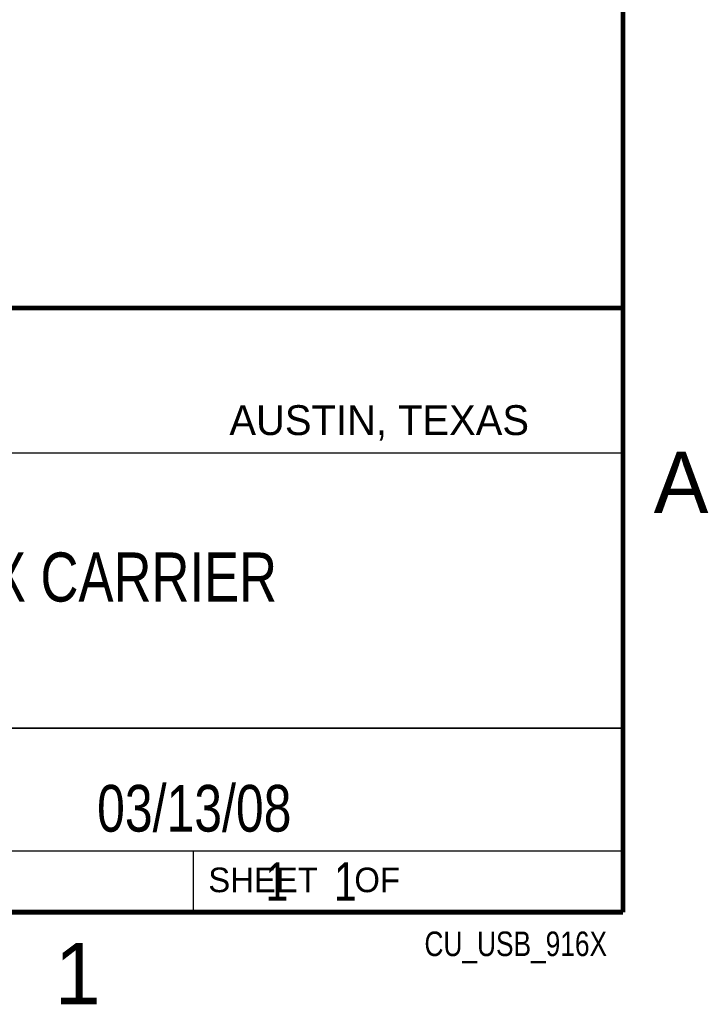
# Model space of a CAD drawing. Header units: inches. Extents: x 0 to 22, y 0 to 17.
# Tile 8 of 9: x 19 to 21.8, y 0.1 to 4.1. Entities that reach past the tile are written whole.
import ezdxf
from ezdxf.enums import TextEntityAlignment as Align

# ---------------------------------------------------------------- set-up
doc = ezdxf.new("R2010")
doc.units = ezdxf.units.IN
doc.header["$LTSCALE"] = 1.21
doc.header["$MEASUREMENT"] = 0
doc.layers.get('0').update_dxf_attribs({"linetype": 'CONTINUOUS'})
doc.styles.get("Standard").update_dxf_attribs({"font": 'txt', "width": 0.8})

msp = doc.modelspace()

# ---------------------------------------------------------------- linework, layer by layer
at = {"color": 2, "linetype": 'CONTINUOUS'}
for p, q in [((16.3737, 2.9596), (21.5037, 2.9596)), ((16.375, 2.96), (21.5, 2.96)), ((21.5037, 2.9596), (21.5037, 1.2496)), ((16.7288, 2.37), (21.5, 2.37)), ((16.3737, 1.2496), (21.5037, 1.2496)), ((18.01, 1.25), (21.5, 1.25)), ((21.5, 1.25), (21.5, 0.75)), ((16.375, 0.75), (21.5, 0.75)), ((18.01, 0.75), (21.5, 0.75)), ((19.75, 0.75), (21.5, 0.75)), ((19.75, 0.75), (19.75, 0.5)), ((21.5, 0.75), (21.5, 0.5)), ((19.75, 0.5), (21.5, 0.5)), ((20.4977, 0.4994), (21.4977, 0.4994)), ((20.4977, 0.4994), (20.4977, 0.4989)), ((20.4977, 0.4989), (21.4977, 0.4989)), ((21.4977, 0.4994), (21.4977, 0.4989))]:
    msp.add_line(p, q, dxfattribs=at)
at = {"color": 7, "linetype": 'CONTINUOUS', "const_width": 0.02}
for points in [[(21.5, 0.5), (21.5, 16.5)], [(13.6, 2.9595), (21.5, 2.96)], [(0.5, 0.5), (21.5, 0.5)]]:
    msp.add_lwpolyline(points, dxfattribs=at)

# ---------------------------------------------------------------- texts
at = {"color": 2, "linetype": 'CONTINUOUS'}
for s, height, p in [('AUSTIN, TEXAS', 0.121576, (19.898, 2.4426)), ('A', 0.25, (21.625, 2.125)), ('SHEET    OF', 0.1, (19.8121, 0.5815)), ('1', 0.25, (19.1875, 0.125))]:
    msp.add_text(s, height=height, dxfattribs=at).set_placement(p)
at = {"color": 2, "linetype": 'CONTINUOUS', "width": 0.8}
msp.add_text('CU_USB_916X', height=0.1, dxfattribs=at).set_placement((21.4352, 0.3213), align=Align.RIGHT)
at = {"color": 7, "linetype": 'CONTINUOUS'}
for s, insert, char_height, width, attachment_point in [('NI USB-916X CARRIER\\P ', (18.9387, 1.9646), 0.2, 3.04, 2), ('03/13/08 ', (19.755, 1.0181), 0.19, 1.368, 2), ('     1    1', (19.8125, 0.7031), 0.15625, 1.375, 1)]:
    msp.add_mtext(s, dxfattribs=dict(at, insert=insert, char_height=char_height, width=width, attachment_point=attachment_point))

doc.saveas('drawing.dxf')
